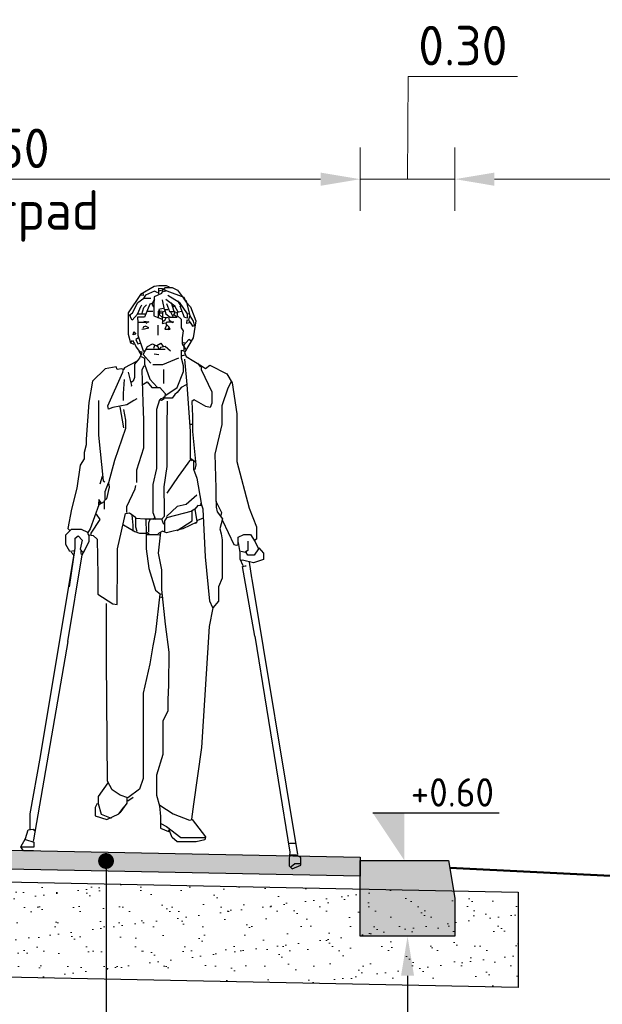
# Model space of a CAD drawing. Header units: metres. Extents: x 90794 to 91984, y 464666 to 465269.
# Tile 49 of 81: x 91494.54 to 91496.39, y 465079.4 to 465082.52. Entities that reach past the tile are written whole.
import ezdxf
from ezdxf import colors
from ezdxf.entities.mleader import LeaderData, LeaderLine
from ezdxf.math import Vec2, Vec3

# ---------------------------------------------------------------- set-up
doc = ezdxf.new("R2010")
doc.units = ezdxf.units.M
for name, color, linetype, lineweight in [('N-WE-GW-MAAIVELD-GD', 90, 'GW-MAAIVELD', 50), ('N-WE-VH-KANTOPSLUITING-T25', 7, 'Continuous', 25), ('N-WE-VH-KANTOPSLUITING_TROTTOIRBAND-SD', 210, 'Continuous', 25), ('N-WE-VH-VERHARDING_ASFALT-AD-50', 8, 'Continuous', 18), ('N-WE-VH-VERHARDING_FUNDERING_ZAND-AD-50', 252, 'Continuous', 18), ('X-XX-AL-AANKLEDING-SD', 253, 'Continuous', 25), ('X-XX-AL-CONSTRUCTIELIJN-GD', 7, 'Continuous', 25), ('X-XX-AL-M', 7, 'Continuous', 18), ('X-XX-AL-PEILMAAT-SD', 7, 'Continuous', 25), ('X-XX-AL-T25', 7, 'Continuous', 25)]:
    doc.layers.add(name, color=color, linetype=linetype, lineweight=lineweight)
doc.layers.get('0').freeze()
doc.styles.add('NLCS-ISO', font='NLCS-ISO.ttf')
doc.styles.add('NLCS-ISO-M50-T25', font='NLCS-ISO.ttf', dxfattribs={"height": 0.125})
doc.linetypes.add('GW-MAAIVELD', pattern='A,12,[40,NLCS.SHX,S=1,R=0,X=0,Y=-0.5],12', length=24)
doc.dimstyles.new('NLCS-M50-T25-PIJL_L2_H1', dxfattribs={"dimscale": 0.05, "dimtxt": 2.5, "dimasz": 2.5, "dimexe": 2, "dimexo": 2, "dimgap": 0.7, "dimtad": 1, "dimzin": 0, "dimdsep": 46, "dimtxsty": 'NLCS-ISO-M50-T25', "dimcen": 0, "dimdle": 2, "dimclrd": 256, "dimclre": 256, "dimclrt": 256, "dimadec": 1, "dimazin": 0, "dimtfac": 1, "dimtdec": 3, "dimtofl": 0, "dimtmove": 0, "dimatfit": 3, "dimfxl": 2, "dimfxlon": 1, "dimtfillclr": 256, "dimtolj": 1, "dimtzin": 0, "dimlwd": -1, "dimlwe": -1, "dimarcsym": 0})

# ---------------------------------------------------------------- blocks, each defined once
blk = doc.blocks.new('SAL-AANKLEDING_VOETGANGER_MK_VOORAANZICHT-D')
for p, q in [((0.42, 1.7713), (0.4098, 1.7679)), ((0.4352, 1.734), (0.4437, 1.7069)), ((0.3776, 1.7052), (0.359, 1.7052)), ((0.4318, 1.7069), (0.442, 1.6883)), ((0.4538, 1.7002), (0.4538, 1.6934)), ((0.4691, 1.7052), (0.4572, 1.7035)), ((0.4928, 1.6985), (0.486, 1.6968)), ((0.3929, 1.6629), (0.3929, 1.6307)), ((0.3827, 1.5985), (0.3793, 1.5884)), ((0.475, 1.6002), (0.475, 1.5833)), ((0.3404, 1.563), (0.3505, 1.5579)), ((0.381, 1.5714), (0.3962, 1.5698)), ((0.4775, 1.5681), (0.4674, 1.5647)), ((0.5182, 1.5427), (0.5283, 1.5291)), ((0.4115, 1.5223), (0.4115, 1.4783)), ((0.2726, 1.4038), (0.2845, 1.3378)), ((0.4945, 1.3496), (0.5012, 1.3496)), ((0.4979, 1.2412), (0.5114, 1.2311)), ((0.2168, 1.1837), (0.21, 1.16)), ((0.2049, 1.1041), (0.2117, 1.099)), ((0.2235, 1.1075), (0.2235, 1.0804)), ((0.5097, 1.0804), (0.4995, 1.0736)), ((0.3827, 1.0533), (0.3776, 1.0482)), ((0.5368, 1.0516), (0.5182, 1.0448)), ((0.3573, 1.0076), (0.3658, 1.0025)), ((0.1185, 0.9449), (0.127, 0.9347)), ((0.6909, 0.8585), (0.8348, -0.0119)), ((0.3996, 0.8027), (0.4098, 0.801)), ((0.298, 0.1575), (0.315, 0.1693)), ((0.8281, 0.0229), (0.8094, 0.0229))]:
    blk.add_line(p, q)
at = {"flags": 128}
for points in [[(0.4301, 1.7831), (0.42, 1.7874), (0.3962, 1.7874), (0.381, 1.7848), (0.3387, 1.7594), (0.2989, 1.7018), (0.2989, 1.6341), (0.3065, 1.607), (0.3167, 1.6019)], [(0.4301, 1.7831), (0.42, 1.7874), (0.3962, 1.7874), (0.381, 1.7848), (0.3387, 1.7594), (0.2989, 1.7018), (0.2989, 1.6341), (0.3065, 1.607), (0.3167, 1.6019)], [(0.4301, 1.7831), (0.42, 1.7874), (0.3962, 1.7874), (0.381, 1.7848), (0.3387, 1.7594), (0.2989, 1.7018), (0.2989, 1.6341), (0.3065, 1.607), (0.3167, 1.6019)], [(0.4301, 1.7831), (0.42, 1.7874), (0.3962, 1.7874), (0.381, 1.7848), (0.3387, 1.7594), (0.2989, 1.7018), (0.2989, 1.6341), (0.3065, 1.607), (0.3167, 1.6019)], [(0.4098, 1.7764), (0.4047, 1.7628), (0.3819, 1.7526), (0.3806, 1.7222), (0.3806, 1.6917), (0.4064, 1.6815)], [(0.3962, 1.7713), (0.4081, 1.7747), (0.4166, 1.7814), (0.4386, 1.7814), (0.4555, 1.773), (0.4741, 1.7476), (0.4826, 1.7391), (0.4945, 1.6917)], [(0.3962, 1.7611), (0.3962, 1.7797), (0.4064, 1.778), (0.4216, 1.7713), (0.4758, 1.751), (0.4775, 1.7459)], [(0.3014, 1.6934), (0.3133, 1.7018), (0.3302, 1.734), (0.3488, 1.7484), (0.3708, 1.7484)], [(0.3014, 1.6934), (0.3133, 1.7018), (0.3302, 1.734), (0.3488, 1.7484), (0.3708, 1.7484)], [(0.3014, 1.6934), (0.3133, 1.7018), (0.3302, 1.734), (0.3488, 1.7484), (0.3708, 1.7484)], [(0.3014, 1.6934), (0.3133, 1.7018), (0.3302, 1.734), (0.3488, 1.7484), (0.3708, 1.7484)], [(0.3454, 1.7645), (0.3471, 1.756), (0.3404, 1.7577), (0.3387, 1.7594)], [(0.3929, 1.7645), (0.3827, 1.7696), (0.3539, 1.7577), (0.3471, 1.7459)], [(0.425, 1.7577), (0.4606, 1.7357), (0.486, 1.6985), (0.486, 1.6849), (0.4775, 1.6866), (0.464, 1.7222)], [(0.4758, 1.7459), (0.4826, 1.7357), (0.4962, 1.7205), (0.5131, 1.6764), (0.5046, 1.6222), (0.4775, 1.5765), (0.4826, 1.563), (0.5317, 1.5342), (0.5436, 1.5257), (0.5571, 1.5359), (0.6113, 1.5088), (0.6282, 1.48), (0.6435, 1.3818), (0.6435, 1.2311), (0.6824, 1.0838), (0.7053, 1.0245), (0.7053, 0.9855), (0.6994, 0.9822)], [(0.3742, 1.7306), (0.3675, 1.7289), (0.3505, 1.6883), (0.3285, 1.6883), (0.3302, 1.6722), (0.3556, 1.6722), (0.3573, 1.668)], [(0.3742, 1.7306), (0.3675, 1.7289), (0.3505, 1.6883), (0.3285, 1.6883), (0.3302, 1.6722), (0.3556, 1.6722), (0.3573, 1.668)], [(0.3742, 1.7306), (0.3675, 1.7289), (0.3505, 1.6883), (0.3285, 1.6883), (0.3302, 1.6722), (0.3556, 1.6722), (0.3573, 1.668)], [(0.3742, 1.7306), (0.3675, 1.7289), (0.3505, 1.6883), (0.3285, 1.6883), (0.3302, 1.6722), (0.3556, 1.6722), (0.3573, 1.668)], [(0.3742, 1.7306), (0.3675, 1.7289), (0.3505, 1.6883), (0.3285, 1.6883), (0.3302, 1.6722), (0.3556, 1.6722), (0.3573, 1.668)], [(0.3742, 1.7306), (0.3675, 1.7289), (0.3505, 1.6883), (0.3285, 1.6883), (0.3302, 1.6722), (0.3556, 1.6722), (0.3573, 1.668)], [(0.3742, 1.7306), (0.3675, 1.7289), (0.3505, 1.6883), (0.3285, 1.6883), (0.3302, 1.6722), (0.3556, 1.6722), (0.3573, 1.668)], [(0.3742, 1.7306), (0.3675, 1.7289), (0.3505, 1.6883), (0.3285, 1.6883), (0.3302, 1.6722), (0.3556, 1.6722), (0.3573, 1.668)], [(0.3556, 1.6968), (0.3285, 1.6968), (0.3404, 1.7239), (0.3421, 1.7256)], [(0.3421, 1.6968), (0.3488, 1.7188), (0.3573, 1.7272)], [(0.3421, 1.6968), (0.3488, 1.7188), (0.3573, 1.7272)], [(0.3421, 1.6968), (0.3488, 1.7188), (0.3573, 1.7272)], [(0.3421, 1.6968), (0.3488, 1.7188), (0.3573, 1.7272)], [(0.3421, 1.6968), (0.3488, 1.7188), (0.3573, 1.7272)], [(0.3421, 1.6968), (0.3488, 1.7188), (0.3573, 1.7272)], [(0.3421, 1.6968), (0.3488, 1.7188), (0.3573, 1.7272)], [(0.3827, 1.7442), (0.3742, 1.7289), (0.3793, 1.7205)], [(0.3827, 1.7442), (0.3742, 1.7289), (0.3793, 1.7205)], [(0.4098, 1.7154), (0.3962, 1.712), (0.3996, 1.7018), (0.4064, 1.7018)], [(0.4064, 1.7425), (0.4132, 1.712), (0.425, 1.712)], [(0.4183, 1.7442), (0.447, 1.7239), (0.447, 1.7222)], [(0.4183, 1.7442), (0.447, 1.7239), (0.447, 1.7222)], [(0.4183, 1.7442), (0.447, 1.7239), (0.447, 1.7222)], [(0.4183, 1.7442), (0.447, 1.7239), (0.447, 1.7222)], [(0.4183, 1.7442), (0.447, 1.7239), (0.447, 1.7222)], [(0.4183, 1.7442), (0.447, 1.7239), (0.447, 1.7222)], [(0.4183, 1.7442), (0.447, 1.7239), (0.447, 1.7222)], [(0.4183, 1.7442), (0.447, 1.7239), (0.447, 1.7222)], [(0.4183, 1.7442), (0.447, 1.7239), (0.447, 1.7222)], [(0.42, 1.7306), (0.4301, 1.7052), (0.447, 1.7052), (0.4437, 1.6951)], [(0.447, 1.7018), (0.4572, 1.7035), (0.447, 1.7222), (0.442, 1.7205)], [(0.4555, 1.7391), (0.4657, 1.7222), (0.4708, 1.7239)], [(0.3285, 1.6968), (0.3116, 1.6781), (0.3065, 1.6883), (0.3065, 1.6934)], [(0.4064, 1.7052), (0.3937, 1.7069), (0.3937, 1.6849)], [(0.4064, 1.7052), (0.3937, 1.7069), (0.3937, 1.6849)], [(0.4064, 1.7052), (0.3937, 1.7069), (0.3937, 1.6849)], [(0.4064, 1.7052), (0.3937, 1.7069), (0.3937, 1.6849)], [(0.4064, 1.7052), (0.3937, 1.7069), (0.3937, 1.6849)], [(0.4064, 1.7052), (0.3937, 1.7069), (0.3937, 1.6849)], [(0.4132, 1.7052), (0.4081, 1.7035), (0.4081, 1.6866), (0.3979, 1.6951), (0.3996, 1.7018)], [(0.4064, 1.6866), (0.4081, 1.6714), (0.4064, 1.668), (0.4183, 1.6697)], [(0.4183, 1.6849), (0.4132, 1.6747), (0.4098, 1.6747)], [(0.4183, 1.6849), (0.4132, 1.6747), (0.4098, 1.6747)], [(0.4183, 1.6849), (0.4132, 1.6747), (0.4098, 1.6747)], [(0.4183, 1.6849), (0.4132, 1.6747), (0.4098, 1.6747)], [(0.4115, 1.6883), (0.4233, 1.6866), (0.425, 1.6883)], [(0.4115, 1.6883), (0.4233, 1.6866), (0.425, 1.6883)], [(0.4115, 1.6883), (0.4233, 1.6866), (0.425, 1.6883)], [(0.4115, 1.6883), (0.4233, 1.6866), (0.425, 1.6883)], [(0.4149, 1.7103), (0.4183, 1.6985), (0.4318, 1.6875), (0.4538, 1.6875), (0.4437, 1.6951), (0.4403, 1.6934)], [(0.4267, 1.6866), (0.4284, 1.6781), (0.4403, 1.6714)], [(0.4267, 1.6866), (0.4284, 1.6781), (0.4403, 1.6714)], [(0.4555, 1.6917), (0.4665, 1.6815), (0.4665, 1.6544), (0.4733, 1.6443), (0.4703, 1.6222), (0.4703, 1.6036), (0.4809, 1.5867)], [(0.4555, 1.6917), (0.4665, 1.6815), (0.4665, 1.6544), (0.4733, 1.6443), (0.4703, 1.6222), (0.4703, 1.6036), (0.4809, 1.5867)], [(0.4555, 1.6917), (0.4665, 1.6815), (0.4665, 1.6544), (0.4733, 1.6443), (0.4703, 1.6222), (0.4703, 1.6036), (0.4809, 1.5867)], [(0.4555, 1.6917), (0.4665, 1.6815), (0.4665, 1.6544), (0.4733, 1.6443), (0.4703, 1.6222), (0.4703, 1.6036), (0.4809, 1.5867)], [(0.4555, 1.6917), (0.4665, 1.6815), (0.4665, 1.6544), (0.4733, 1.6443), (0.4703, 1.6222), (0.4703, 1.6036), (0.4809, 1.5867)], [(0.4555, 1.6917), (0.4665, 1.6815), (0.4665, 1.6544), (0.4733, 1.6443), (0.4703, 1.6222), (0.4703, 1.6036), (0.4809, 1.5867)], [(0.4911, 1.6781), (0.4945, 1.6917), (0.5046, 1.6747), (0.508, 1.6629)], [(0.3302, 1.6714), (0.3302, 1.6307), (0.3471, 1.5816), (0.3539, 1.5816)], [(0.3421, 1.6493), (0.3505, 1.651), (0.3641, 1.6544), (0.3539, 1.6595), (0.3471, 1.6561), (0.3471, 1.6527)], [(0.3488, 1.6747), (0.3641, 1.6731), (0.3573, 1.6697)], [(0.3488, 1.6747), (0.3641, 1.6731), (0.3573, 1.6697)], [(0.42, 1.6629), (0.4149, 1.6502), (0.4318, 1.6502), (0.4284, 1.6561), (0.4233, 1.6477)], [(0.42, 1.6629), (0.4149, 1.6502), (0.4318, 1.6502), (0.4284, 1.6561), (0.4233, 1.6477)], [(0.4284, 1.6561), (0.4183, 1.6663), (0.4233, 1.6731), (0.4437, 1.6731)], [(0.4911, 1.6781), (0.4928, 1.6697), (0.4843, 1.668), (0.486, 1.6798), (0.4911, 1.6781)], [(0.4911, 1.6781), (0.4928, 1.6697), (0.4843, 1.668), (0.486, 1.6798), (0.4911, 1.6781)], [(0.4911, 1.6781), (0.4928, 1.6697), (0.4843, 1.668), (0.486, 1.6798), (0.4911, 1.6781)], [(0.4911, 1.6781), (0.4928, 1.6697), (0.4843, 1.668), (0.486, 1.6798), (0.4911, 1.6781)], [(0.4911, 1.6781), (0.4928, 1.6697), (0.4843, 1.668), (0.486, 1.6798), (0.4911, 1.6781)], [(0.4945, 1.6731), (0.5029, 1.6595), (0.5114, 1.6629)], [(0.4945, 1.6731), (0.5029, 1.6595), (0.5114, 1.6629)], [(0.3167, 1.6409), (0.3234, 1.6341), (0.315, 1.6324), (0.3167, 1.6409)], [(0.3319, 1.6222), (0.3234, 1.6172), (0.3302, 1.6036), (0.337, 1.6053)], [(0.3065, 1.607), (0.3133, 1.6138), (0.3184, 1.6053), (0.3251, 1.5918), (0.3336, 1.5799), (0.3421, 1.5782), (0.3404, 1.5698), (0.3336, 1.5799)], [(0.3708, 1.5427), (0.3471, 1.5698), (0.3607, 1.5952), (0.3759, 1.6036), (0.3929, 1.5952), (0.3962, 1.585)], [(0.3895, 1.5985), (0.403, 1.6053), (0.4098, 1.5952)], [(0.3895, 1.5985), (0.403, 1.6053), (0.4098, 1.5952)], [(0.3895, 1.5985), (0.403, 1.6053), (0.4098, 1.5952)], [(0.3895, 1.5985), (0.403, 1.6053), (0.4098, 1.5952)], [(0.4335, 1.5799), (0.4166, 1.5952), (0.4013, 1.5918), (0.3979, 1.585)], [(0.4691, 1.6087), (0.4775, 1.607), (0.4809, 1.6053)], [(0.4995, 1.6121), (0.4911, 1.6172), (0.4741, 1.5985), (0.4708, 1.5985)], [(0.3404, 1.5698), (0.3353, 1.5579), (0.3192, 1.5393), (0.3192, 1.4969), (0.315, 1.4851), (0.3099, 1.4817)], [(0.3514, 1.5596), (0.3514, 1.5393), (0.3675, 1.4919), (0.3912, 1.4665)], [(0.4166, 1.585), (0.359, 1.585), (0.3539, 1.5833)], [(0.4166, 1.585), (0.359, 1.585), (0.3539, 1.5833)], [(0.4166, 1.585), (0.359, 1.585), (0.3539, 1.5833)], [(0.4166, 1.585), (0.359, 1.585), (0.3539, 1.5833)], [(0.4166, 1.585), (0.359, 1.585), (0.3539, 1.5833)], [(0.4166, 1.585), (0.359, 1.585), (0.3539, 1.5833)], [(0.4166, 1.585), (0.359, 1.585), (0.3539, 1.5833)], [(0.4166, 1.585), (0.359, 1.585), (0.3539, 1.5833)], [(0.4589, 1.5579), (0.4081, 1.5367), (0.3776, 1.5367)], [(0.4183, 1.4411), (0.4538, 1.4648), (0.4741, 1.5156), (0.4741, 1.5342), (0.4682, 1.5579), (0.4682, 1.5833), (0.4775, 1.5799)], [(0.4183, 1.4411), (0.4538, 1.4648), (0.4741, 1.5156), (0.4741, 1.5342), (0.4682, 1.5579), (0.4682, 1.5833), (0.4775, 1.5799)], [(0.4183, 1.4411), (0.4538, 1.4648), (0.4741, 1.5156), (0.4741, 1.5342), (0.4682, 1.5579), (0.4682, 1.5833), (0.4775, 1.5799)], [(0.4183, 1.4411), (0.4538, 1.4648), (0.4741, 1.5156), (0.4741, 1.5342), (0.4682, 1.5579), (0.4682, 1.5833), (0.4775, 1.5799)], [(0.4183, 1.4411), (0.4538, 1.4648), (0.4741, 1.5156), (0.4741, 1.5342), (0.4682, 1.5579), (0.4682, 1.5833), (0.4775, 1.5799)], [(0.4183, 1.4411), (0.4538, 1.4648), (0.4741, 1.5156), (0.4741, 1.5342), (0.4682, 1.5579), (0.4682, 1.5833), (0.4775, 1.5799)], [(0.3268, 1.4292), (0.3167, 1.4241), (0.2946, 1.4106), (0.2506, 1.4021), (0.2371, 1.397), (0.2354, 1.4072), (0.2828, 1.5139), (0.2845, 1.5223), (0.2777, 1.524), (0.2642, 1.5223), (0.2608, 1.5308), (0.2269, 1.524), (0.1863, 1.4851), (0.1744, 1.4174), (0.166, 1.3022), (0.166, 1.2836), (0.16, 1.2599), (0.16, 1.2396), (0.1473, 1.2192), (0.1372, 1.1464), (0.1202, 1.0804), (0.1084, 1.0194), (0.1135, 1.0143)], [(0.3251, 1.5477), (0.2879, 1.5274), (0.2845, 1.5223)], [(0.3251, 1.5477), (0.2879, 1.5274), (0.2845, 1.5223)], [(0.3251, 1.5477), (0.2879, 1.5274), (0.2845, 1.5223)], [(0.3488, 1.5342), (0.3429, 1.5206), (0.3459, 1.419), (0.3474, 1.3615), (0.3474, 1.2734), (0.326, 1.204), (0.326, 1.165)], [(0.3488, 1.5342), (0.3429, 1.5206), (0.3459, 1.419), (0.3474, 1.3615), (0.3474, 1.2734), (0.326, 1.204), (0.326, 1.165)], [(0.3488, 1.5342), (0.3429, 1.5206), (0.3459, 1.419), (0.3474, 1.3615), (0.3474, 1.2734), (0.326, 1.204), (0.326, 1.165)], [(0.3488, 1.5342), (0.3429, 1.5206), (0.3459, 1.419), (0.3474, 1.3615), (0.3474, 1.2734), (0.326, 1.204), (0.326, 1.165)], [(0.4775, 1.5545), (0.4843, 1.4749), (0.4953, 1.3259), (0.4953, 1.2412), (0.5012, 1.2328)], [(0.4775, 1.5545), (0.4843, 1.4749), (0.4953, 1.3259), (0.4953, 1.2412), (0.5012, 1.2328)], [(0.5317, 1.5325), (0.53, 1.5223), (0.5639, 1.4512), (0.5639, 1.4157), (0.5588, 1.4021), (0.5453, 1.4055), (0.508, 1.4258), (0.5004, 1.4207), (0.5025, 1.375), (0.5025, 1.3259), (0.5131, 1.2209), (0.5097, 1.2057)], [(0.2997, 1.5139), (0.3099, 1.4715), (0.3082, 1.4682)], [(0.2997, 1.5139), (0.3099, 1.4715), (0.3082, 1.4682)], [(0.2997, 1.5139), (0.3099, 1.4715), (0.3082, 1.4682)], [(0.2862, 1.4902), (0.2836, 1.4461), (0.2836, 1.4241)], [(0.2862, 1.4902), (0.2836, 1.4461), (0.2836, 1.4241)], [(0.2862, 1.4902), (0.2836, 1.4461), (0.2836, 1.4241)], [(0.2862, 1.4902), (0.2836, 1.4461), (0.2836, 1.4241)], [(0.2862, 1.4902), (0.2836, 1.4461), (0.2836, 1.4241)], [(0.2862, 1.4902), (0.2836, 1.4461), (0.2836, 1.4241)], [(0.3438, 1.4732), (0.359, 1.4834), (0.3742, 1.4656), (0.3996, 1.4656), (0.4166, 1.4461), (0.4149, 1.436), (0.4098, 1.4326)], [(0.3438, 1.4732), (0.359, 1.4834), (0.3742, 1.4656), (0.3996, 1.4656), (0.4166, 1.4461), (0.4149, 1.436), (0.4098, 1.4326)], [(0.3438, 1.4732), (0.359, 1.4834), (0.3742, 1.4656), (0.3996, 1.4656), (0.4166, 1.4461), (0.4149, 1.436), (0.4098, 1.4326)], [(0.3438, 1.4732), (0.359, 1.4834), (0.3742, 1.4656), (0.3996, 1.4656), (0.4166, 1.4461), (0.4149, 1.436), (0.4098, 1.4326)], [(0.4826, 1.4732), (0.4674, 1.4648), (0.4538, 1.4495), (0.447, 1.4428), (0.4386, 1.4317), (0.4115, 1.4317), (0.4013, 1.4292), (0.4013, 1.4275)], [(0.6249, 1.4834), (0.6147, 1.4631), (0.5952, 1.4072), (0.5952, 1.3479), (0.5732, 1.2548), (0.5762, 1.1464), (0.5762, 1.1058), (0.5944, 1.0702), (0.5927, 1.0601)], [(0.6249, 1.4834), (0.6147, 1.4631), (0.5952, 1.4072), (0.5952, 1.3479), (0.5732, 1.2548), (0.5762, 1.1464), (0.5762, 1.1058), (0.5944, 1.0702), (0.5927, 1.0601)], [(0.2049, 1.4241), (0.2049, 1.3141), (0.2201, 1.1701), (0.2252, 1.1667)], [(0.4132, 1.4292), (0.4047, 1.4241), (0.3979, 1.4258), (0.3886, 1.3953), (0.3886, 1.2091), (0.3776, 1.1583), (0.3776, 1.0702), (0.3861, 1.0482)], [(0.4225, 1.4224), (0.4212, 1.3344), (0.4212, 1.2158), (0.4123, 1.1515), (0.4136, 1.0787), (0.4136, 1.0567), (0.4047, 1.0482)], [(0.4225, 1.4224), (0.4212, 1.3344), (0.4212, 1.2158), (0.4123, 1.1515), (0.4136, 1.0787), (0.4136, 1.0567), (0.4047, 1.0482)], [(0.2845, 1.3953), (0.2913, 1.3615), (0.2913, 1.3361), (0.2557, 1.2345), (0.2371, 1.1634), (0.2388, 1.1498), (0.2303, 1.1126), (0.2261, 1.1092), (0.2261, 1.1363), (0.2371, 1.1634)], [(0.4962, 1.2379), (0.4572, 1.1837), (0.4216, 1.1312)], [(0.4962, 1.2379), (0.4572, 1.1837), (0.4216, 1.1312)], [(0.4962, 1.2379), (0.4572, 1.1837), (0.4216, 1.1312)], [(0.4962, 1.2379), (0.4572, 1.1837), (0.4216, 1.1312)], [(0.4962, 1.2379), (0.4572, 1.1837), (0.4216, 1.1312)], [(0.5055, 1.2345), (0.5055, 1.2074), (0.5165, 1.1786), (0.53, 1.099), (0.5266, 1.0939)], [(0.5055, 1.2345), (0.5055, 1.2074), (0.5165, 1.1786), (0.53, 1.099), (0.5266, 1.0939)], [(0.5055, 1.2345), (0.5055, 1.2074), (0.5165, 1.1786), (0.53, 1.099), (0.5266, 1.0939)], [(0.5055, 1.2345), (0.5055, 1.2074), (0.5165, 1.1786), (0.53, 1.099), (0.5266, 1.0939)], [(0.5055, 1.2345), (0.5055, 1.2074), (0.5165, 1.1786), (0.53, 1.099), (0.5266, 1.0939)], [(0.5055, 1.2345), (0.5055, 1.2074), (0.5165, 1.1786), (0.53, 1.099), (0.5266, 1.0939)], [(0.5055, 1.2345), (0.5055, 1.2074), (0.5165, 1.1786), (0.53, 1.099), (0.5266, 1.0939)], [(0.5055, 1.2345), (0.5055, 1.2074), (0.5165, 1.1786), (0.53, 1.099), (0.5266, 1.0939)], [(0.5055, 1.2345), (0.5055, 1.2074), (0.5165, 1.1786), (0.53, 1.099), (0.5266, 1.0939)], [(0.2955, 1.0702), (0.2955, 1.0888), (0.3217, 1.1447), (0.3234, 1.1549)], [(0.5165, 1.1244), (0.4826, 1.0956), (0.4538, 1.0888), (0.42, 1.0567)], [(0.2235, 1.1041), (0.2066, 1.0939), (0.1795, 1.0177), (0.171, 1.0042), (0.1744, 0.9974)], [(0.2235, 1.1041), (0.2066, 1.0939), (0.1795, 1.0177), (0.171, 1.0042), (0.1744, 0.9974)], [(0.2235, 1.1041), (0.2066, 1.0939), (0.1795, 1.0177), (0.171, 1.0042), (0.1744, 0.9974)], [(0.2235, 1.1041), (0.2066, 1.0939), (0.1795, 1.0177), (0.171, 1.0042), (0.1744, 0.9974)], [(0.2235, 1.1041), (0.2066, 1.0939), (0.1795, 1.0177), (0.171, 1.0042), (0.1744, 0.9974)], [(0.2235, 1.1041), (0.2066, 1.0939), (0.1795, 1.0177), (0.171, 1.0042), (0.1744, 0.9974)], [(0.2235, 1.1041), (0.2066, 1.0939), (0.1795, 1.0177), (0.171, 1.0042), (0.1744, 0.9974)], [(0.2235, 1.1041), (0.2066, 1.0939), (0.1795, 1.0177), (0.171, 1.0042), (0.1744, 0.9974)], [(0.2235, 1.1041), (0.2066, 1.0939), (0.1795, 1.0177), (0.171, 1.0042), (0.1744, 0.9974)], [(0.2235, 1.1041), (0.2066, 1.0939), (0.1795, 1.0177), (0.171, 1.0042), (0.1744, 0.9974)], [(0.2235, 1.1041), (0.2066, 1.0939), (0.1795, 1.0177), (0.171, 1.0042), (0.1744, 0.9974)], [(0.2235, 1.1041), (0.2066, 1.0939), (0.1795, 1.0177), (0.171, 1.0042), (0.1744, 0.9974)], [(0.2134, 1.1007), (0.2066, 1.1109), (0.2049, 1.0956), (0.2066, 1.0939)], [(0.5317, 1.0905), (0.5199, 1.0922), (0.5097, 1.0804), (0.5165, 1.0414), (0.5148, 1.0347), (0.5114, 1.0364)], [(0.5774, 1.1058), (0.5774, 1.0872), (0.5808, 1.0719), (0.5978, 1.0499), (0.5893, 1.0177), (0.5935, 1.0025), (0.5965, 0.9838), (0.5965, 0.8619), (0.5851, 0.8348), (0.5851, 0.7891), (0.5673, 0.7688), (0.5571, 0.7891), (0.5436, 0.9297), (0.5368, 1.0804), (0.53, 1.099)], [(0.1084, 0.6621), (0.1541, 0.9364), (0.1609, 0.9483), (0.1761, 0.9788), (0.1761, 0.9991), (0.188, 0.9974), (0.2007, 0.9855), (0.2036, 0.8721), (0.2036, 0.8111), (0.2506, 0.7806), (0.2642, 0.779), (0.2659, 0.9076), (0.2659, 0.9551), (0.2913, 1.0668), (0.3031, 1.0685), (0.3226, 1.055), (0.3226, 1.0245), (0.3268, 1.0109)], [(0.1981, 1.0651), (0.21, 1.0482), (0.1812, 1.0042), (0.1812, 1.0008)], [(0.3107, 1.0618), (0.3137, 1.0296), (0.3137, 1.0109)], [(0.3107, 1.0618), (0.3137, 1.0296), (0.3137, 1.0109)], [(0.4538, 1.0126), (0.5021, 1.0431), (0.5021, 1.0736), (0.42, 1.0533), (0.414, 1.0431), (0.414, 1.0109)], [(0.2845, 1.0313), (0.32, 1.0093), (0.3353, 1.005), (0.3539, 1.005)], [(0.3234, 1.0524), (0.3522, 1.0503), (0.4047, 1.0503), (0.4115, 1.033)], [(0.3556, 1.0482), (0.3565, 1.0059), (0.3565, 0.9551), (0.3641, 0.8924), (0.3861, 0.8247), (0.4013, 0.8111), (0.4064, 0.8128)], [(0.3556, 1.0482), (0.3565, 1.0059), (0.3565, 0.9551), (0.3641, 0.8924), (0.3861, 0.8247), (0.4013, 0.8111), (0.4064, 0.8128)], [(0.3675, 1.0482), (0.3632, 1.0364), (0.3632, 1.0076)], [(0.3675, 1.0482), (0.3632, 1.0364), (0.3632, 1.0076)], [(0.3675, 1.0482), (0.3632, 1.0364), (0.3632, 1.0076)], [(0.3675, 1.0482), (0.3632, 1.0364), (0.3632, 1.0076)], [(0.3675, 1.0482), (0.3632, 1.0364), (0.3632, 1.0076)], [(0.3675, 1.0482), (0.3632, 1.0364), (0.3632, 1.0076)], [(0.5165, 1.0397), (0.4725, 1.0177), (0.42, 1.0059), (0.4081, 1.0109), (0.3929, 1.0025)], [(0.5165, 1.0397), (0.4725, 1.0177), (0.42, 1.0059), (0.4081, 1.0109), (0.3929, 1.0025)], [(0.5978, 1.0448), (0.6333, 0.9686), (0.6418, 0.9669), (0.6503, 0.9686)], [(0.1304, 0.9483), (0.1151, 0.9466), (0.1024, 0.9686), (0.1024, 0.9991), (0.1202, 1.0169), (0.1507, 1.0169), (0.171, 1.0076)], [(0.1304, 0.9483), (0.1151, 0.9466), (0.1024, 0.9686), (0.1024, 0.9991), (0.1202, 1.0169), (0.1507, 1.0169), (0.171, 1.0076)], [(0.1304, 0.9483), (0.1151, 0.9466), (0.1024, 0.9686), (0.1024, 0.9991), (0.1202, 1.0169), (0.1507, 1.0169), (0.171, 1.0076)], [(0.3573, 1.0008), (0.3929, 1.0008), (0.3979, 0.9991)], [(0.3573, 1.0008), (0.3929, 1.0008), (0.3979, 0.9991)], [(0.3573, 1.0008), (0.3929, 1.0008), (0.3979, 0.9991)], [(0.3573, 1.0008), (0.3929, 1.0008), (0.3979, 0.9991)], [(0.3573, 1.0008), (0.3929, 1.0008), (0.3979, 0.9991)], [(0.3573, 1.0008), (0.3929, 1.0008), (0.3979, 0.9991)], [(0.3573, 1.0008), (0.3929, 1.0008), (0.3979, 0.9991)], [(0.3573, 1.0008), (0.3929, 1.0008), (0.3979, 0.9991)], [(0.3573, 1.0008), (0.3929, 1.0008), (0.3979, 0.9991)], [(0.3573, 1.0008), (0.3929, 1.0008), (0.3979, 0.9991)], [(0.3573, 1.0008), (0.3929, 1.0008), (0.3979, 0.9991)], [(0.4013, 1.0076), (0.3946, 0.9415), (0.4047, 0.889), (0.4047, 0.8264), (0.4166, 0.7163), (0.4276, 0.6282), (0.4263, 0.525), (0.4248, 0.4775), (0.4248, 0.442), (0.4089, 0.4098), (0.4089, 0.3048), (0.3886, 0.2388), (0.3886, 0.1761), (0.3988, 0.1422), (0.4018, 0.1084), (0.4018, 0.0711), (0.4267, 0.061), (0.4301, 0.066)], [(0.6469, 0.9686), (0.6469, 0.9923), (0.6655, 0.9999), (0.6858, 0.9999), (0.7011, 0.9771), (0.7112, 0.9551), (0.6977, 0.9347), (0.6773, 0.9347), (0.6723, 0.9432)], [(0.6469, 0.9686), (0.6469, 0.9923), (0.6655, 0.9999), (0.6858, 0.9999), (0.7011, 0.9771), (0.7112, 0.9551), (0.6977, 0.9347), (0.6773, 0.9347), (0.6723, 0.9432)], [(0.6469, 0.9686), (0.6469, 0.9923), (0.6655, 0.9999), (0.6858, 0.9999), (0.7011, 0.9771), (0.7112, 0.9551), (0.6977, 0.9347), (0.6773, 0.9347), (0.6723, 0.9432)], [(0.6469, 0.9686), (0.6469, 0.9923), (0.6655, 0.9999), (0.6858, 0.9999), (0.7011, 0.9771), (0.7112, 0.9551), (0.6977, 0.9347), (0.6773, 0.9347), (0.6723, 0.9432)], [(0.022, 0.298), (0.1312, 0.9568), (0.1312, 0.9889), (0.1406, 0.9957), (0.1541, 0.9822), (0.1473, 0.9534), (0.1558, 0.9449)], [(0.1135, 0.8348), (0.1312, 0.9568), (0.1312, 0.9889), (0.1406, 0.9957), (0.1541, 0.9822), (0.1473, 0.9534), (0.1558, 0.9449)], [(0.1135, 0.8348), (0.1312, 0.9568), (0.1312, 0.9889), (0.1406, 0.9957), (0.1541, 0.9822), (0.1473, 0.9534), (0.1558, 0.9449)], [(0.1135, 0.8348), (0.1312, 0.9568), (0.1312, 0.9889), (0.1406, 0.9957), (0.1541, 0.9822), (0.1473, 0.9534), (0.1558, 0.9449)], [(0.1135, 0.8348), (0.1312, 0.9568), (0.1312, 0.9889), (0.1406, 0.9957), (0.1541, 0.9822), (0.1473, 0.9534), (0.1558, 0.9449)], [(0.6469, 0.9754), (0.6528, 0.9432), (0.6528, 0.9229), (0.6621, 0.9026)], [(0.6773, 0.9788), (0.6773, 0.95), (0.6689, 0.9449)], [(0.6773, 0.9788), (0.6773, 0.95), (0.6689, 0.9449)], [(0.6773, 0.9788), (0.6773, 0.95), (0.6689, 0.9449)], [(0.6773, 0.9788), (0.6773, 0.95), (0.6689, 0.9449)], [(0.6773, 0.9788), (0.6773, 0.95), (0.6689, 0.9449)], [(0.6773, 0.9788), (0.6773, 0.95), (0.6689, 0.9449)], [(0.149, 0.95), (0.149, 0.9398), (0.1524, 0.9381)], [(0.149, 0.95), (0.149, 0.9398), (0.1524, 0.9381)], [(0.149, 0.95), (0.149, 0.9398), (0.1524, 0.9381)], [(0.149, 0.95), (0.149, 0.9398), (0.1524, 0.9381)], [(0.7129, 0.9584), (0.7273, 0.9415), (0.7273, 0.9212), (0.696, 0.911), (0.6604, 0.9195), (0.6553, 0.9178)], [(0.6757, 0.95), (0.6706, 0.9432), (0.6553, 0.9466)], [(0.6757, 0.95), (0.6706, 0.9432), (0.6553, 0.9466)], [(0.6757, 0.95), (0.6706, 0.9432), (0.6553, 0.9466)], [(0.6757, 0.95), (0.6706, 0.9432), (0.6553, 0.9466)], [(0.6757, 0.95), (0.6706, 0.9432), (0.6553, 0.9466)], [(0.6824, 0.9127), (0.6892, 0.8636), (0.6909, 0.8585)], [(0.6824, 0.9127), (0.6892, 0.8636), (0.6909, 0.8585)], [(0.6824, 0.9127), (0.6892, 0.8636), (0.6909, 0.8585)], [(0.6824, 0.9127), (0.6892, 0.8636), (0.6909, 0.8585)], [(0.6824, 0.9127), (0.6892, 0.8636), (0.6909, 0.8585)], [(0.6824, 0.9127), (0.6892, 0.8636), (0.6909, 0.8585)], [(0.6994, 0.679), (0.6604, 0.8992), (0.6689, 0.9009), (0.6723, 0.9009)], [(0.3996, 0.8111), (0.3861, 0.6909), (0.3776, 0.6486), (0.3675, 0.591), (0.3471, 0.4979), (0.3471, 0.2286), (0.3353, 0.1947), (0.298, 0.1676), (0.2743, 0.1761), (0.2489, 0.193), (0.2337, 0.2201), (0.2311, 0.6028), (0.2311, 0.7823)], [(0.5673, 0.7688), (0.5554, 0.7095), (0.5317, 0.3268), (0.5063, 0.1473), (0.4995, 0.0999)], [(0.5673, 0.7688), (0.5554, 0.7095), (0.5317, 0.3268), (0.5063, 0.1473), (0.4995, 0.0999)], [(0.5673, 0.7688), (0.5554, 0.7095), (0.5317, 0.3268), (0.5063, 0.1473), (0.4995, 0.0999)], [(0.5673, 0.7688), (0.5554, 0.7095), (0.5317, 0.3268), (0.5063, 0.1473), (0.4995, 0.0999)], [(0.1084, 0.6621), (0, 0.0339), (-0.0017, 0.0305)], [(0.1084, 0.6621), (0, 0.0339), (-0.0017, 0.0305)], [(0.1084, 0.6621), (0, 0.0339), (-0.0017, 0.0305)], [(0.1084, 0.6621), (0, 0.0339), (-0.0017, 0.0305)], [(0.1084, 0.6621), (0, 0.0339), (-0.0017, 0.0305)], [(0.6994, 0.679), (0.8103, -0.0051), (0.809, -0.0254), (0.809, -0.0474), (0.8179, -0.0576), (0.8458, -0.0457), (0.8458, -0.022), (0.8314, -0.0144), (0.8128, -0.0144)], [(-0.011, 0.0677), (-0.011, 0.1168), (0.022, 0.298)], [(-0.011, 0.0677), (-0.011, 0.1168), (0.022, 0.298)], [(-0.011, 0.0677), (-0.011, 0.1168), (0.022, 0.298)], [(-0.011, 0.0677), (-0.011, 0.1168), (0.022, 0.298)], [(-0.011, 0.0677), (-0.011, 0.1168), (0.022, 0.298)], [(-0.011, 0.0677), (-0.011, 0.1168), (0.022, 0.298)], [(-0.011, 0.0677), (-0.011, 0.1168), (0.022, 0.298)], [(-0.011, 0.0677), (-0.011, 0.1168), (0.022, 0.298)], [(-0.011, 0.0677), (-0.011, 0.1168), (0.022, 0.298)], [(-0.011, 0.0677), (-0.011, 0.1168), (0.022, 0.298)], [(0.2354, 0.2151), (0.2041, 0.171), (0.2041, 0.149), (0.2134, 0.1151), (0.2455, 0.1033)], [(0.2354, 0.2151), (0.2041, 0.171), (0.2041, 0.149), (0.2134, 0.1151), (0.2455, 0.1033)], [(0.2354, 0.2151), (0.2041, 0.171), (0.2041, 0.149), (0.2134, 0.1151), (0.2455, 0.1033)], [(0.2955, 0.1676), (0.2955, 0.1507), (0.2726, 0.1202), (0.2709, 0.1202)], [(0.2015, 0.149), (0.1947, 0.1372), (0.1947, 0.1101), (0.232, 0.0982), (0.2692, 0.1168), (0.2862, 0.1389)], [(0.3996, 0.1439), (0.442, 0.1168), (0.4928, 0.0965), (0.5012, 0.0982), (0.5436, 0.044), (0.5419, 0.0339), (0.5148, 0.0279), (0.4538, 0.0279), (0.4386, 0.0423), (0.4301, 0.0627)], [(0, 0), (-0.0322, 0), (-0.0406, 0.0119), (-0.0254, 0.039), (-0.0169, 0.066), (-0.0017, 0.0677), (0.0034, 0.0627)], [(0, 0), (-0.0322, 0), (-0.0406, 0.0119), (-0.0254, 0.039), (-0.0169, 0.066), (-0.0017, 0.0677), (0.0034, 0.0627)], [(0.403, 0.0864), (0.42, 0.0762), (0.4657, 0.0415), (0.5283, 0.0415), (0.5436, 0.0423)], [(0.403, 0.0864), (0.42, 0.0762), (0.4657, 0.0415), (0.5283, 0.0415), (0.5436, 0.0423)], [(0.403, 0.0864), (0.42, 0.0762), (0.4657, 0.0415), (0.5283, 0.0415), (0.5436, 0.0423)], [(-0.0254, 0.0356), (0.0008, 0.0271), (0.0008, 0.011), (-0.0356, 0.011), (-0.0389, 0.0135)], [(-0.0254, 0.0356), (0.0008, 0.0271), (0.0008, 0.011), (-0.0356, 0.011), (-0.0389, 0.0135)], [(-0.0254, 0.0356), (0.0008, 0.0271), (0.0008, 0.011), (-0.0356, 0.011), (-0.0389, 0.0135)], [(-0.0254, 0.0356), (0.0008, 0.0271), (0.0008, 0.011), (-0.0356, 0.011), (-0.0389, 0.0135)], [(-0.0254, 0.0356), (0.0008, 0.0271), (0.0008, 0.011), (-0.0356, 0.011), (-0.0389, 0.0135)], [(-0.0254, 0.0356), (0.0008, 0.0271), (0.0008, 0.011), (-0.0356, 0.011), (-0.0389, 0.0135)], [(-0.0254, 0.0356), (0.0008, 0.0271), (0.0008, 0.011), (-0.0356, 0.011), (-0.0389, 0.0135)], [(0.8467, -0.0415), (0.8264, -0.0415), (0.8145, -0.0508)], [(0.8467, -0.0415), (0.8264, -0.0415), (0.8145, -0.0508)]]:
    blk.add_lwpolyline(points, dxfattribs=at)
blk = doc.blocks.new('*D181')
at = {"layer": 'Defpoints', "color": 0, "transparency": 16777216}
for p in [(91495.6205, 465082.0117), (91493.1205, 465079.7668), (91495.6205, 465079.6168)]:
    blk.add_point(p, dxfattribs=at)
at = {"layer": 'X-XX-AL-M', "transparency": 16777216}
for p, q in [((91493.1205, 465081.9117), (91493.1205, 465082.1117)), ((91495.6205, 465081.9117), (91495.6205, 465082.1117)), ((91493.2455, 465082.0117), (91495.4955, 465082.0117))]:
    blk.add_line(p, q, dxfattribs=at)
for points in [[(91493.2455, 465082.0325), (91493.2455, 465081.9908), (91493.1205, 465082.0117)], [(91495.4955, 465082.0325), (91495.4955, 465081.9908), (91495.6205, 465082.0117)]]:
    blk.add_solid(points, dxfattribs=at)
at = {"layer": 'X-XX-AL-M', "transparency": 16777216, "char_height": 0.125, "attachment_point": 5, "style": 'NLCS-ISO-M50-T25'}
for s, insert in [('\\A1;2.50', (91494.4955, 465082.1092)), ('\\A1;Voetpad', (91494.4955, 465081.8954))]:
    blk.add_mtext(s, dxfattribs=dict(at, insert=insert))
blk = doc.blocks.new('*D183')
at = {"layer": 'Defpoints', "color": 0, "transparency": 16777216}
for p in [(91500.9205, 465082.0117), (91495.9205, 465079.7368), (91500.9205, 465079.5828)]:
    blk.add_point(p, dxfattribs=at)
at = {"layer": 'X-XX-AL-M', "transparency": 16777216}
for p, q in [((91495.9205, 465081.9117), (91495.9205, 465082.1117)), ((91500.9205, 465081.9117), (91500.9205, 465082.1117)), ((91496.0455, 465082.0117), (91500.7955, 465082.0117))]:
    blk.add_line(p, q, dxfattribs=at)
for points in [[(91496.0455, 465082.0325), (91496.0455, 465081.9908), (91495.9205, 465082.0117)], [(91500.7955, 465082.0325), (91500.7955, 465081.9908), (91500.9205, 465082.0117)]]:
    blk.add_solid(points, dxfattribs=at)
at = {"layer": 'X-XX-AL-M', "transparency": 16777216, "char_height": 0.125, "attachment_point": 5, "style": 'NLCS-ISO-M50-T25'}
for s, insert in [('\\A1;5.00', (91498.4205, 465082.1092)), ('\\A1;Berm', (91498.4205, 465081.9142))]:
    blk.add_mtext(s, dxfattribs=dict(at, insert=insert))
blk = doc.blocks.new('SAL-PEILMAAT_INFRACAD_H01-SOD')
blk.add_line((-2, 3), (6, 3))
blk.add_solid([(-2, 3), (0, 3), (0, 0)])
at = {"style": 'NLCS-ISO'}
blk.add_attdef('...', (0.4, 3.4), '', height=1.8, dxfattribs=at)
blk = doc.blocks.new('_Dot')
at = {"color": 0, "linetype": 'ByBlock', "lineweight": -2}
blk.add_line((-0.5, 0), (-1, 0), dxfattribs=at)
at = {"color": 0, "linetype": 'ByBlock', "const_width": 0.5}
blk.add_lwpolyline([(-0.25, 0, 1), (0.25, 0, 1)], format="xyb", close=True, dxfattribs=at)
blk = doc.blocks.new('*U244')
blk.add_hatch(color=8).paths.add_polyline_path([(0.3, -0.12), (0.3, -0.24), (0, -0.24), (0, 0), (0.28, 0)])
at = {"flags": 128}
blk.add_lwpolyline([(0.3, -0.12), (0.3, -0.24), (0, -0.24), (0, 0), (0.28, 0)], close=True, dxfattribs=at)
blk = doc.blocks.new('*D259')
at = {"layer": 'Defpoints', "color": 0, "transparency": 16777216}
for p in [(91495.9205, 465082.0117), (91495.6205, 465079.6168), (91495.9205, 465079.6168)]:
    blk.add_point(p, dxfattribs=at)
at = {"layer": 'X-XX-AL-M', "transparency": 16777216}
for p, q in [((91495.7705, 465082.0117), (91495.7729, 465082.3367)), ((91495.7729, 465082.3367), (91496.1179, 465082.3367)), ((91495.6205, 465081.9117), (91495.6205, 465082.1117)), ((91495.9205, 465081.9117), (91495.9205, 465082.1117)), ((91495.4955, 465082.0117), (91495.3705, 465082.0117)), ((91495.6205, 465082.0117), (91495.9205, 465082.0117)), ((91496.0455, 465082.0117), (91496.1705, 465082.0117))]:
    blk.add_line(p, q, dxfattribs=at)
for points in [[(91495.4955, 465082.0325), (91495.4955, 465081.9908), (91495.6205, 465082.0117)], [(91496.0455, 465082.0325), (91496.0455, 465081.9908), (91495.9205, 465082.0117)]]:
    blk.add_solid(points, dxfattribs=at)
at = {"layer": 'X-XX-AL-M', "transparency": 16777216, "insert": (91495.9454, 465082.4342), "char_height": 0.125, "attachment_point": 5, "style": 'NLCS-ISO-M50-T25'}
blk.add_mtext('\\A1;0.30', dxfattribs=at)

msp = doc.modelspace()

# ---------------------------------------------------------------- hatches: boundary and pattern name
at = {"layer": 'N-WE-VH-VERHARDING_ASFALT-AD-50'}
h = msp.add_hatch(color=256, dxfattribs=at)
h.dxf.hatch_style = 1
h.paths.add_polyline_path([(91493.1205, 465079.9168), (91493.1206, 465079.8568), (91495.6205, 465079.8068), (91495.6205, 465079.8668)])
at = {"layer": 'N-WE-VH-VERHARDING_FUNDERING_ZAND-AD-50'}
h = msp.add_hatch(dxfattribs=at)
h.set_pattern_fill('AVH-FUNDERING_ZAND-SO', color=256, scale=0.05, pattern_type=2)
h.set_pattern_definition([(37.5, (-4.99601, -12.34291), (-0.003149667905, 0.096341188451), [0, -0.076, 0, -0.085, 0, -0.08125]), (7.5, (-4.99601, -12.34291), (0.088488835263, 0.14110730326), [0, -0.041, 0, -0.0685, 0, -0.02625]), (327.5, (-5.05751, -12.34291), (0.155707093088, 0.000282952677), [0, -0.025, 0, -0.09, 0, -0.1175]), (317.5, (-5.05751, -12.34291), (0.15030633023, 0.043883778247), [0, -0.0125, 0, -0.059, 0, -0.0675])])
h.paths.add_polyline_path([(91496.1205, 465079.7567), (91492.8187, 465079.8228), (91492.8187, 465079.5207), (91493.5705, 465079.5077), (91496.1205, 465079.4547)])

# ---------------------------------------------------------------- linework, layer by layer
at = {"layer": 'N-WE-GW-MAAIVELD-GD', "flags": 128}
msp.add_lwpolyline([(91501.5495, 465080.2117), (91500.9205, 465079.5828), (91495.9044, 465079.8336)], dxfattribs=at)
at = {"layer": 'X-XX-AL-CONSTRUCTIELIJN-GD', "flags": 128}
for points in [[(91493.1205, 465079.9168), (91495.6205, 465079.8668)], [(91495.6205, 465079.8668), (91495.6205, 465079.8068)], [(91495.6205, 465079.8068), (91493.1205, 465079.8568)], [(91496.1205, 465079.4547), (91492.8187, 465079.5207), (91492.8187, 465079.8228), (91496.1205, 465079.7567)], [(91496.1205, 465079.7567), (91496.1205, 465079.4547)]]:
    msp.add_lwpolyline(points, dxfattribs=at)

# ---------------------------------------------------------------- block references
at = {"layer": 'N-WE-VH-KANTOPSLUITING_TROTTOIRBAND-SD'}
msp.add_blockref('*U244', (91495.6205, 465079.8568), dxfattribs=at)
at = {"layer": 'X-XX-AL-AANKLEDING-SD'}
msp.add_blockref('SAL-AANKLEDING_VOETGANGER_MK_VOORAANZICHT-D', (91494.5874, 465079.8874), dxfattribs=at)
at = {"layer": 'X-XX-AL-PEILMAAT-SD', "xscale": 0.05, "yscale": 0.05, "zscale": 0.05}
msp.add_blockref('SAL-PEILMAAT_INFRACAD_H01-SOD', (91495.7605, 465079.8568), dxfattribs=at).add_auto_attribs({'...': '+0.60'})

# ---------------------------------------------------------------- dimensions: what is measured, and where the dimension line sits
at = {"layer": 'X-XX-AL-M'}
dim = msp.add_linear_dim(base=(91495.9205, 465082.0117), p1=(91495.6205, 465079.6168), p2=(91495.9205, 465079.6168), dimstyle='NLCS-M50-T25-PIJL_L2_H1', override={"dimtmove": 1}, dxfattribs=at)
dim.commit()
dim.dimension.update_dxf_attribs({"geometry": '*D259', "text_midpoint": (91495.8079, 465082.3367), "dimtype": 160})
for base, p1, p2, text, picture, middle in [((91495.6205, 465082.0117), (91493.1205, 465079.7668), (91495.6205, 465079.6168), '<>\\XVoetpad', '*D181', (91494.4955, 465082.0117)), ((91500.9205, 465082.0117), (91495.9205, 465079.7368), (91500.9205, 465079.5828), '<>\\XBerm', '*D183', (91498.4205, 465082.0117))]:
    dim = msp.add_linear_dim(base=base, p1=p1, p2=p2, text=text, dimstyle='NLCS-M50-T25-PIJL_L2_H1', override={"dimtmove": 0}, dxfattribs=at)
    dim.commit()
    dim.dimension.update_dxf_attribs({"geometry": picture, "text_midpoint": middle, "dimtype": 160})

# ---------------------------------------------------------------- leaders
at = {"layer": 'N-WE-VH-KANTOPSLUITING-T25'}
ml = msp.add_multileader_mtext('Standard', dxfattribs=at)
ml.set_content('Trottoirband 280/300x240', color=256, style='NLCS-ISO-M50-T25')
ml.set_leader_properties(color=256, linetype='ByLayer', lineweight=-1)
ml.build(insert=Vec2(0, 0))
ml.multileader.update_dxf_attribs({"text_left_attachment_type": 5, "text_right_attachment_type": 5, "dogleg_length": 0.125, "arrow_head_size": 0.125})
ctx = ml.context
ctx.base_point, ctx.char_height, ctx.arrow_head_size, ctx.landing_gap_size, ctx.plane_origin = Vec3(91495.8955, 465078.9501), 0.125, 0.125, 0.045, Vec3(91495.4786, 465079.0357)
ctx.left_attachment, ctx.right_attachment = 5, 5
notes = []
notes.append((ctx, [(0, (1, 1, 0), (91495.7705, 465078.9501), (1, 0), 0.125, [(0, [(91495.7705, 465079.6168)], 0, [])])]))
ctx.mtext.insert, ctx.mtext.flow_direction = Vec3(91495.9405, 465079.1001), 5
at = {"layer": 'X-XX-AL-T25'}
ml = msp.add_multileader_mtext('Standard', dxfattribs=at)
ml.set_content('\\pxsa1;-Betonstraatsteen, dikformaat:\\P^I^I ^I50% Lavaro Geel 450; \\P^I^I ^I40% Lavaro Geel/Glissandro; \\P ^I10% Liscio Geel/Glissandro (geslepen).\\P-40 mm straatlaag\\P-300 mm zand geschikt voor zandbed', color=256, style='NLCS-ISO-M50-T25')
ml.set_leader_properties(color=256, linetype='ByLayer', lineweight=-1)
ml.set_arrow_properties(name='DOT')
ml.build(insert=Vec2(0, 0))
ml.multileader.update_dxf_attribs({"has_dogleg": 0, "text_left_attachment_type": 4, "text_right_attachment_type": 5, "dogleg_length": 0.125, "arrow_head_size": 0.05})
ctx = ml.context
ctx.base_point, ctx.char_height, ctx.arrow_head_size, ctx.landing_gap_size, ctx.plane_origin = Vec3(91494.8166, 465077.6298), 0.125, 0.05, 0, Vec3(91494.3024, 465078.415)
ctx.left_attachment, ctx.right_attachment = 4, 5
notes.append((ctx, [(0, (1, 1, 0), (91494.6916, 465077.6298), (1, 0), 0.125, [(4, [(91494.8166, 465079.8548), (91494.8166, 465079.8013), (91494.8166, 465079.6223)], 0, [])])]))
ctx.mtext.insert, ctx.mtext.flow_direction = Vec3(91494.8166, 465078.854), 5
for ctx, leaders in notes:
    for number, flags, end, landing, length, lines in leaders:
        leader = LeaderData()
        leader.index, (leader.has_last_leader_line, leader.has_dogleg_vector, leader.attachment_direction) = number, flags
        leader.last_leader_point, leader.dogleg_vector, leader.dogleg_length = Vec3(end), Vec3(landing), length
        for number, points, colour, breaks in lines:
            line = LeaderLine()
            line.index, line.vertices, line.color, line.breaks = number, Vec3.list(points), colors.encode_raw_color(colour), breaks
            leader.lines.append(line)
        ctx.leaders.append(leader)

doc.saveas('drawing.dxf')
